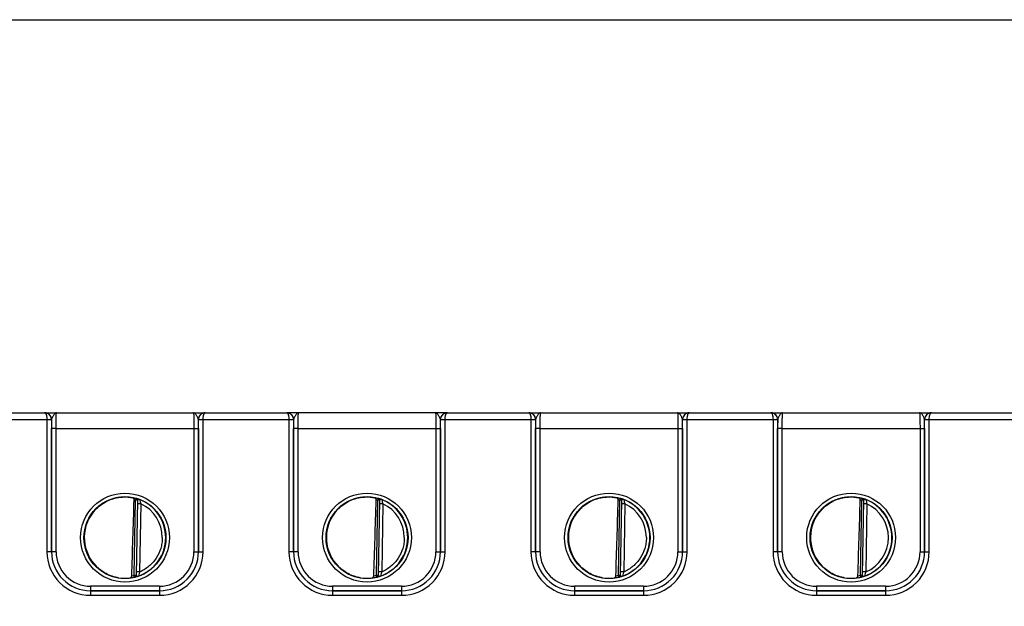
# Model space of a CAD drawing. Header units: inches. Extents: x 0 to 34, y 0 to 22.
# Tile 97 of 145: x 16.7 to 21, y 10.4 to 13. Entities that reach past the tile are written whole.
import ezdxf

# ---------------------------------------------------------------- set-up
doc = ezdxf.new("R2010")
doc.units = ezdxf.units.IN
doc.header["$LTSCALE"] = 1.87
doc.header["$MEASUREMENT"] = 0
doc.layers.get('0').update_dxf_attribs({"linetype": 'CONTINUOUS'})
doc.layers.add('DIMENSIONS', color=7, linetype='CONTINUOUS')
doc.styles.get("Standard").update_dxf_attribs({"font": 'txt', "width": 0.8})
doc.dimstyles.new('DIMSTYLE_1', dxfattribs={"dimtxt": 0.125, "dimasz": 0.18, "dimexe": 0.125, "dimexo": 0.0625, "dimgap": 0.0625, "dimtad": 0, "dimtih": 1, "dimtoh": 1, "dimzin": 4, "dimdsep": 46, "dimtxsty": 'STANDARD', "dimblk": '_FILLED', "dimblk1": '_FILLED', "dimblk2": '_FILLED', "dimcen": 0.09, "dimadec": 0, "dimazin": 0, "dimtp": 0.001, "dimtm": 0.001, "dimtfac": 1, "dimtofl": 0, "dimtmove": 0, "dimatfit": 3, "dimldrblk": '_FILLED', "dimfxl": 1, "dimtolj": 1, "dimtzin": 4, "dimarcsym": 0})

# ---------------------------------------------------------------- blocks, each defined once
blk = doc.blocks.new('_FILLED')
at = {"color": 0, "linetype": 'BYBLOCK'}
blk.add_solid([(0, 0), (-1, 0.174), (-1, -0.174)], dxfattribs=at)
blk = doc.blocks.new('*D2')
at = {"layer": 'DIMENSIONS', "color": 2, "linetype": 'CONTINUOUS'}
for p, q in [((12.7059, 12.9534), (25.8588, 12.9534)), ((25.7338, 12.9534), (25.7338, 10.7854)), ((25.7338, 8.1799), (25.7338, 10.5354)), ((24.1637, 8.1799), (25.8588, 8.1799))]:
    blk.add_line(p, q, dxfattribs=at)
at = {"layer": 'DIMENSIONS', "color": 2, "linetype": 'CONTINUOUS', "xscale": 0.18, "yscale": 0.18, "zscale": 0.18}
for p, rotation in [((25.7338, 12.9534), 90), ((25.7338, 8.1799), 270)]:
    blk.add_blockref('_FILLED', p, dxfattribs=dict(at, rotation=rotation))
at = {"layer": 'DIMENSIONS', "color": 2, "linetype": 'CONTINUOUS', "insert": (25.7338, 10.7229), "char_height": 0.125, "width": 1.225, "attachment_point": 2, "line_spacing_factor": 0.9}
blk.add_mtext('4.77{\\Ftxt.shx;\\W1.000000;\\H0.125000; }[121.2]', dxfattribs=at)

msp = doc.modelspace()

# ---------------------------------------------------------------- linework, layer by layer
at = {"color": 7, "linetype": 'CONTINUOUS'}
for p, q in [((16.4362, 11.212), (16.8105, 11.212)), ((16.446, 11.2419), (16.8006, 11.2419)), ((16.8021, 11.2419), (16.8006, 11.2419)), ((16.8008, 11.2419), (17.5009, 11.2419)), ((16.8105, 11.212), (16.8104, 10.6366)), ((16.8105, 11.212), (16.8305, 11.2119)), ((16.8105, 11.212), (16.8305, 11.212)), ((16.8305, 11.2119), (16.8304, 10.6365)), ((16.8308, 11.2119), (16.8305, 11.2119)), ((17.4712, 11.2119), (17.4709, 11.2119)), ((17.4712, 11.2119), (17.4912, 11.212)), ((17.4712, 11.212), (17.4912, 11.212)), ((17.4712, 10.6365), (17.4712, 11.2119)), ((17.4912, 10.6366), (17.4912, 11.212)), ((17.4912, 11.212), (17.8655, 11.212)), ((17.501, 11.2419), (17.4995, 11.2419)), ((17.501, 11.2419), (17.8556, 11.2419)), ((17.8571, 11.2419), (17.8556, 11.2419)), ((18.5559, 11.2419), (17.8558, 11.2419)), ((17.8655, 11.212), (17.8654, 10.6366)), ((17.8655, 11.212), (17.8855, 11.2119)), ((17.8655, 11.212), (17.8855, 11.212)), ((17.8855, 11.2119), (17.8854, 10.6365)), ((17.8858, 11.2119), (17.8855, 11.2119)), ((18.5262, 11.2119), (18.5259, 11.2119)), ((18.5262, 11.2119), (18.5462, 11.212)), ((18.5262, 11.212), (18.5462, 11.212)), ((18.5262, 10.6365), (18.5262, 11.2119)), ((18.5462, 10.6366), (18.5462, 11.212)), ((18.5462, 11.212), (18.9205, 11.212)), ((18.556, 11.2419), (18.5545, 11.2419)), ((18.556, 11.2419), (18.9106, 11.2419)), ((18.9121, 11.2419), (18.9106, 11.2419)), ((18.9108, 11.2419), (19.6109, 11.2419)), ((18.9205, 11.212), (18.9204, 10.6366)), ((18.9205, 11.212), (18.9405, 11.212)), ((18.9205, 11.212), (18.9405, 11.2119)), ((18.9405, 11.2119), (18.9404, 10.6365)), ((18.9408, 11.2119), (18.9405, 11.2119)), ((19.5812, 11.2119), (19.5809, 11.2119)), ((19.5812, 11.212), (19.6012, 11.212)), ((19.5812, 11.2119), (19.6012, 11.212)), ((19.5812, 10.6365), (19.5812, 11.2119)), ((19.6012, 11.212), (19.9755, 11.212)), ((19.6012, 10.6366), (19.6012, 11.212)), ((19.6109, 11.2419), (19.6085, 11.2419)), ((19.611, 11.2419), (19.6095, 11.2419)), ((19.611, 11.2419), (19.9656, 11.2419)), ((19.9671, 11.2419), (19.9656, 11.2419)), ((19.9658, 11.2419), (20.6659, 11.2419)), ((19.966, 11.2419), (19.9659, 11.2419)), ((19.9674, 11.2419), (19.966, 11.2419)), ((19.9755, 11.212), (19.9754, 10.6366)), ((19.9755, 11.212), (19.9955, 11.212)), ((19.9755, 11.212), (19.9955, 11.2119)), ((19.9955, 11.2119), (19.9954, 10.6365)), ((19.9958, 11.2119), (19.9955, 11.2119)), ((20.6362, 11.2119), (20.6359, 11.2119)), ((20.6362, 11.212), (20.6562, 11.212)), ((20.6362, 11.2119), (20.6562, 11.212)), ((20.6362, 10.6365), (20.6362, 11.2119)), ((20.6562, 11.212), (21.0305, 11.212)), ((20.6562, 10.6366), (20.6562, 11.212)), ((20.6659, 11.2419), (20.6635, 11.2419)), ((20.666, 11.2419), (20.6645, 11.2419)), ((20.666, 11.2419), (21.0206, 11.2419)), ((16.8305, 10.6366), (16.8306, 11.1727)), ((16.8506, 11.1725), (16.8306, 11.1727)), ((16.8505, 10.6364), (16.8506, 11.1725)), ((16.8506, 11.1725), (17.4511, 11.1725)), ((17.4511, 11.1725), (17.4711, 11.1727)), ((17.4511, 11.1725), (17.4512, 10.6364)), ((17.4711, 11.1727), (17.4712, 10.6366)), ((17.8855, 10.6366), (17.8856, 11.1727)), ((17.9056, 11.1725), (17.8856, 11.1727)), ((17.9055, 10.6364), (17.9056, 11.1725)), ((17.9056, 11.1725), (18.5061, 11.1725)), ((18.5061, 11.1725), (18.5261, 11.1727)), ((18.5061, 11.1725), (18.5062, 10.6364)), ((18.5261, 11.1727), (18.5262, 10.6366)), ((18.9405, 10.6366), (18.9406, 11.1727)), ((18.9606, 11.1725), (18.9406, 11.1727)), ((18.9605, 10.6364), (18.9606, 11.1725)), ((18.9606, 11.1725), (19.5611, 11.1725)), ((19.5611, 11.1725), (19.5811, 11.1727)), ((19.5611, 11.1725), (19.5612, 10.6364)), ((19.5811, 11.1727), (19.5812, 10.6366)), ((19.9955, 10.6366), (19.9956, 11.1727)), ((20.0156, 11.1725), (19.9956, 11.1727)), ((20.0155, 10.6364), (20.0156, 11.1725)), ((20.0156, 11.1725), (20.6161, 11.1725)), ((20.6161, 11.1725), (20.6361, 11.1727)), ((20.6161, 11.1725), (20.6162, 10.6364)), ((20.6361, 11.1727), (20.6362, 10.6366)), ((17.1916, 10.534), (17.1973, 10.8603)), ((17.1995, 10.8679), (17.1973, 10.8603)), ((17.2052, 10.8602), (17.1973, 10.8603)), ((17.1995, 10.8683), (17.1995, 10.8679)), ((17.2052, 10.8606), (17.1995, 10.5335)), ((18.2466, 10.534), (18.2523, 10.8603)), ((18.2545, 10.8679), (18.2523, 10.8603)), ((18.2602, 10.8602), (18.2523, 10.8603)), ((18.2545, 10.8683), (18.2545, 10.8679)), ((18.2602, 10.8606), (18.2545, 10.5335)), ((19.3016, 10.534), (19.3073, 10.8603)), ((19.3095, 10.8679), (19.3073, 10.8603)), ((19.3152, 10.8602), (19.3073, 10.8603)), ((19.3095, 10.8683), (19.3095, 10.8679)), ((19.3152, 10.8606), (19.3095, 10.5335)), ((20.3566, 10.534), (20.3623, 10.8603)), ((20.3645, 10.8679), (20.3623, 10.8603)), ((20.3702, 10.8602), (20.3623, 10.8603)), ((20.3645, 10.8683), (20.3645, 10.8679)), ((20.3702, 10.8606), (20.3645, 10.5335)), ((17.2199, 10.8451), (17.2049, 10.8454)), ((17.2199, 10.8451), (17.2147, 10.5484)), ((18.2749, 10.8451), (18.2599, 10.8454)), ((18.2749, 10.8451), (18.2697, 10.5484)), ((19.3299, 10.8451), (19.3149, 10.8454)), ((19.3299, 10.8451), (19.3247, 10.5484)), ((20.3849, 10.8451), (20.3699, 10.8454)), ((20.3849, 10.8451), (20.3797, 10.5484)), ((16.8304, 10.6365), (16.8104, 10.6366)), ((16.8305, 10.6366), (16.8304, 10.6365)), ((16.8505, 10.6364), (16.8305, 10.6366)), ((17.4512, 10.6364), (17.4712, 10.6366)), ((17.4712, 10.6366), (17.4712, 10.6365)), ((17.4712, 10.6365), (17.4912, 10.6366)), ((17.8854, 10.6365), (17.8654, 10.6366)), ((17.8855, 10.6366), (17.8854, 10.6365)), ((17.9055, 10.6364), (17.8855, 10.6366)), ((18.5062, 10.6364), (18.5262, 10.6366)), ((18.5262, 10.6366), (18.5262, 10.6365)), ((18.5262, 10.6365), (18.5462, 10.6366)), ((18.9404, 10.6365), (18.9204, 10.6366)), ((18.9405, 10.6366), (18.9404, 10.6365)), ((18.9605, 10.6364), (18.9405, 10.6366)), ((19.5612, 10.6364), (19.5812, 10.6366)), ((19.5812, 10.6366), (19.5812, 10.6365)), ((19.5812, 10.6365), (19.6012, 10.6366)), ((19.9954, 10.6365), (19.9754, 10.6366)), ((19.9955, 10.6366), (19.9954, 10.6365)), ((20.0155, 10.6364), (19.9955, 10.6366)), ((20.6162, 10.6364), (20.6362, 10.6366)), ((20.6362, 10.6366), (20.6362, 10.6365)), ((20.6362, 10.6365), (20.6562, 10.6366)), ((17.1935, 10.5264), (17.1916, 10.534)), ((17.1916, 10.534), (17.1995, 10.5339)), ((17.1935, 10.526), (17.196, 10.5265)), ((17.1935, 10.5264), (17.1935, 10.526)), ((17.1995, 10.5335), (17.1999, 10.5326)), ((17.2147, 10.5484), (17.1997, 10.5487)), ((17.1999, 10.5326), (17.201, 10.5318)), ((18.2466, 10.534), (18.2545, 10.5339)), ((18.2485, 10.5264), (18.2466, 10.534)), ((18.2485, 10.526), (18.251, 10.5265)), ((18.2485, 10.5264), (18.2485, 10.526)), ((18.2545, 10.5335), (18.2549, 10.5326)), ((18.2697, 10.5484), (18.2547, 10.5487)), ((18.2549, 10.5326), (18.256, 10.5318)), ((19.3016, 10.534), (19.3095, 10.5339)), ((19.3035, 10.5264), (19.3016, 10.534)), ((19.3035, 10.526), (19.306, 10.5265)), ((19.3035, 10.5264), (19.3035, 10.526)), ((19.3095, 10.5335), (19.3099, 10.5326)), ((19.3247, 10.5484), (19.3097, 10.5487)), ((19.3099, 10.5326), (19.311, 10.5318)), ((20.3566, 10.534), (20.3645, 10.5339)), ((20.3585, 10.5264), (20.3566, 10.534)), ((20.3585, 10.526), (20.361, 10.5265)), ((20.3585, 10.5264), (20.3585, 10.526)), ((20.3645, 10.5335), (20.3649, 10.5326)), ((20.3797, 10.5484), (20.3647, 10.5487)), ((20.3649, 10.5326), (20.366, 10.5318)), ((17.0005, 10.4864), (17.0005, 10.4666)), ((17.3012, 10.4864), (17.0005, 10.4864)), ((17.3012, 10.4864), (17.3012, 10.4666)), ((18.3562, 10.4864), (18.0555, 10.4864)), ((18.0555, 10.4864), (18.0555, 10.4666)), ((18.3562, 10.4864), (18.3562, 10.4666)), ((19.4112, 10.4864), (19.1105, 10.4864)), ((19.1105, 10.4864), (19.1105, 10.4666)), ((19.4112, 10.4864), (19.4112, 10.4666)), ((20.4662, 10.4864), (20.1655, 10.4864)), ((20.1655, 10.4864), (20.1655, 10.4666)), ((20.4662, 10.4864), (20.4662, 10.4666)), ((17.0005, 10.4666), (17.0004, 10.4665)), ((17.0004, 10.4665), (17.0004, 10.4466)), ((17.0004, 10.4665), (17.3013, 10.4665)), ((17.0004, 10.4466), (17.3013, 10.4466)), ((17.3012, 10.4666), (17.0005, 10.4666)), ((17.3012, 10.4666), (17.3013, 10.4665)), ((17.3013, 10.4665), (17.3013, 10.4466)), ((18.0555, 10.4666), (18.0554, 10.4665)), ((18.0554, 10.4665), (18.3563, 10.4665)), ((18.0554, 10.4665), (18.0554, 10.4466)), ((18.0554, 10.4466), (18.3563, 10.4466)), ((18.3562, 10.4666), (18.0555, 10.4666)), ((18.3562, 10.4666), (18.3563, 10.4665)), ((18.3563, 10.4665), (18.3563, 10.4466)), ((19.1105, 10.4666), (19.1104, 10.4665)), ((19.1104, 10.4665), (19.4113, 10.4665)), ((19.1104, 10.4665), (19.1104, 10.4466)), ((19.1104, 10.4466), (19.4113, 10.4466)), ((19.4112, 10.4666), (19.1105, 10.4666)), ((19.4112, 10.4666), (19.4113, 10.4665)), ((19.4113, 10.4665), (19.4113, 10.4466)), ((20.1655, 10.4666), (20.1654, 10.4665)), ((20.1654, 10.4665), (20.4663, 10.4665)), ((20.1654, 10.4665), (20.1654, 10.4466)), ((20.1654, 10.4466), (20.4663, 10.4466)), ((20.4662, 10.4666), (20.1655, 10.4666)), ((20.4662, 10.4666), (20.4663, 10.4665)), ((20.4663, 10.4665), (20.4663, 10.4466))]:
    msp.add_line(p, q, dxfattribs=at)
for centre, radius in [((17.1508, 10.698), 0.1937), ((17.1508, 10.6979), 0.1787), ((18.2058, 10.698), 0.1937), ((18.2058, 10.6979), 0.1787), ((19.2608, 10.698), 0.1937), ((19.2608, 10.6979), 0.1787), ((20.3158, 10.698), 0.1937), ((20.3158, 10.6979), 0.1787)]:
    msp.add_circle(centre, radius, dxfattribs=at)
for centre, radius, start, end in [((16.8006, 11.2386), 0.00327, 87.8599, 89.9826), ((16.8008, 11.212), 0.03, 87.5291, 89.999), ((16.8008, 11.2119), 0.03, 359.9956, 87.5279), ((16.8004, 11.2119), 0.03, 359.9986, 0.2485), ((21.6238, 11.1723), 4.7932, 179.5265, 179.9953), ((17.5009, 11.2119), 0.03, 92.7602, 180.0044), ((12.9334, 11.1734), 4.5376, 359.9915, 0.4867), ((17.5012, 11.2119), 0.03, 179.7515, 180.0014), ((17.5009, 11.2119), 0.03, 90.0012, 92.7589), ((17.501, 11.2386), 0.00327, 90.0179, 92.1395), ((17.8556, 11.2386), 0.00327, 87.8599, 89.9826), ((17.8558, 11.212), 0.03, 87.5291, 89.999), ((17.8558, 11.2119), 0.03, 359.9956, 87.5279), ((17.8554, 11.2119), 0.03, 359.9986, 0.2485), ((22.6788, 11.1723), 4.7932, 179.5265, 179.9953), ((18.5559, 11.2119), 0.03, 92.7602, 180.0044), ((13.9884, 11.1734), 4.5376, 359.9915, 0.4867), ((18.5562, 11.2119), 0.03, 179.7515, 180.0014), ((18.5559, 11.2119), 0.03, 90.0012, 92.7589), ((18.556, 11.2386), 0.00327, 90.0179, 92.1395), ((18.9106, 11.2386), 0.00327, 87.8599, 89.9826), ((18.9108, 11.212), 0.03, 87.5291, 89.999), ((18.9108, 11.2119), 0.03, 359.9956, 87.5279), ((18.9104, 11.2119), 0.03, 359.9986, 0.2485), ((23.7338, 11.1723), 4.7932, 179.5265, 179.9953), ((19.6109, 11.2119), 0.03, 92.7602, 180.0044), ((15.0434, 11.1734), 4.5376, 359.9915, 0.4867), ((19.6112, 11.2119), 0.03, 179.7515, 180.0014), ((19.6109, 11.2119), 0.03, 90.0012, 92.7589), ((19.611, 11.2386), 0.00327, 90.0179, 92.1395), ((19.9656, 11.2386), 0.00327, 87.8599, 89.9826), ((19.9658, 11.212), 0.03, 87.5291, 89.999), ((19.9658, 11.2119), 0.03, 359.9956, 87.5279), ((19.9654, 11.2119), 0.03, 359.9986, 0.2485), ((24.7888, 11.1723), 4.7932, 179.5265, 179.9953), ((20.6659, 11.2119), 0.03, 92.7602, 180.0044), ((16.0984, 11.1734), 4.5376, 359.9915, 0.4867), ((20.6662, 11.2119), 0.03, 179.7515, 180.0014), ((20.6659, 11.2119), 0.03, 90.0012, 92.7589), ((20.666, 11.2386), 0.00327, 90.0179, 92.1395), ((17.1508, 10.698), 0.1772, 97.5897, 260.4103), ((17.151, 10.6971), 0.1781, 97.6098, 99.3988), ((17.1508, 10.6982), 0.1766, 74.0133, 78.9223), ((17.1508, 10.6979), 0.169, 74.0143, 76.3145), ((17.1973, 10.8607), 0.00787, 359.0028, 74.0573), ((17.1973, 10.8603), 0.00787, 1.6021, 74.0232), ((17.1973, 10.8603), 0.00784, 359.0019, 1.612), ((17.5015, 10.9294), 0.2939, 192.9473, 196.6544), ((17.1508, 10.6979), 0.1776, 359.9911, 68.799), ((18.2058, 10.698), 0.1772, 97.5897, 260.4103), ((18.206, 10.6971), 0.1781, 97.6098, 99.3988), ((18.2058, 10.6982), 0.1766, 74.0133, 78.9223), ((18.2058, 10.6979), 0.169, 74.0143, 76.3145), ((18.2523, 10.8607), 0.00787, 359.0028, 74.0573), ((18.2523, 10.8603), 0.00787, 1.6021, 74.0232), ((18.2523, 10.8603), 0.00784, 359.0019, 1.612), ((18.2058, 10.6979), 0.1776, 359.9911, 68.799), ((18.5565, 10.9294), 0.2939, 192.9473, 196.6544), ((19.2608, 10.698), 0.1772, 97.5897, 260.4103), ((19.261, 10.6971), 0.1781, 97.6098, 99.3988), ((19.2608, 10.6982), 0.1766, 74.0133, 78.9223), ((19.2608, 10.6979), 0.169, 74.0143, 76.3145), ((19.3073, 10.8607), 0.00787, 359.0028, 74.0573), ((19.3073, 10.8603), 0.00787, 1.6021, 74.0232), ((19.3073, 10.8603), 0.00784, 359.0019, 1.612), ((19.2608, 10.6979), 0.1776, 359.9911, 68.799), ((19.6115, 10.9294), 0.2939, 192.9473, 196.6544), ((20.3158, 10.698), 0.1772, 97.5897, 260.4103), ((20.316, 10.6971), 0.1781, 97.6098, 99.3988), ((20.3158, 10.6982), 0.1766, 74.0133, 78.9223), ((20.3158, 10.6979), 0.169, 74.0143, 76.3145), ((20.3623, 10.8607), 0.00787, 359.0028, 74.0573), ((20.3623, 10.8603), 0.00787, 1.6021, 74.0232), ((20.3623, 10.8603), 0.00784, 359.0019, 1.612), ((20.3158, 10.6979), 0.1776, 359.9911, 68.799), ((20.6665, 10.9294), 0.2939, 192.9473, 196.6544), ((17.1508, 10.6979), 0.1626, 359.9909, 64.8568), ((18.2058, 10.6979), 0.1626, 359.9909, 64.8568), ((19.2608, 10.6979), 0.1626, 359.9909, 64.8568), ((20.3158, 10.6979), 0.1626, 359.9909, 64.8568), ((17.1491, 10.698), 0.1755, 180.0274, 181.9215), ((17.1509, 10.6979), 0.1776, 289.1914, 359.9989), ((18.2041, 10.698), 0.1755, 180.0274, 181.9215), ((18.2059, 10.6979), 0.1776, 289.1914, 359.9989), ((19.2591, 10.698), 0.1755, 180.0274, 181.9215), ((19.2609, 10.6979), 0.1776, 289.1914, 359.9989), ((20.3141, 10.698), 0.1755, 180.0274, 181.9215), ((20.3159, 10.6979), 0.1776, 289.1913, 359.9989), ((20.3159, 10.6979), 0.1626, 293.1308, 0.0029), ((17.0004, 10.6365), 0.1899, 179.9889, 270.0019), ((17.0004, 10.6364), 0.1699, 179.9848, 270.0049), ((17.0005, 10.6365), 0.17, 179.9855, 269.9982), ((17.0005, 10.6363), 0.15, 179.9812, 270.0003), ((17.3012, 10.6365), 0.17, 270.0018, 0.0145), ((17.3012, 10.6363), 0.15, 269.9997, 0.0188), ((17.3013, 10.6365), 0.1899, 269.9981, 0.0111), ((17.3013, 10.6364), 0.1699, 269.9951, 0.0152), ((18.0554, 10.6365), 0.1899, 179.9889, 270.0019), ((18.0554, 10.6364), 0.1699, 179.9848, 270.0049), ((18.0555, 10.6365), 0.17, 179.9855, 269.9982), ((18.0555, 10.6363), 0.15, 179.9812, 270.0003), ((18.3562, 10.6365), 0.17, 270.0018, 0.0145), ((18.3562, 10.6363), 0.15, 269.9997, 0.0188), ((18.3563, 10.6365), 0.1899, 269.9981, 0.0111), ((18.3563, 10.6364), 0.1699, 269.9951, 0.0152), ((19.1104, 10.6365), 0.1899, 179.9889, 270.0019), ((19.1104, 10.6364), 0.1699, 179.9848, 270.0049), ((19.1105, 10.6365), 0.17, 179.9855, 269.9982), ((19.1105, 10.6363), 0.15, 179.9812, 270.0003), ((19.4112, 10.6365), 0.17, 270.0018, 0.0145), ((19.4112, 10.6363), 0.15, 269.9997, 0.0188), ((19.4113, 10.6365), 0.1899, 269.9981, 0.0111), ((19.4113, 10.6364), 0.1699, 269.9951, 0.0152), ((20.1654, 10.6365), 0.1899, 179.9889, 270.0019), ((20.1654, 10.6364), 0.1699, 179.9848, 270.0049), ((20.1655, 10.6365), 0.17, 179.9855, 269.9982), ((20.1655, 10.6363), 0.15, 179.9812, 270.0003), ((20.4662, 10.6365), 0.17, 270.0018, 0.0145), ((20.4662, 10.6363), 0.15, 269.9997, 0.0188), ((20.4663, 10.6365), 0.1899, 269.9981, 0.0111), ((20.4663, 10.6364), 0.1699, 269.9951, 0.0152), ((17.1511, 10.6992), 0.1784, 259.0718, 260.3997), ((17.1495, 10.6892), 0.1683, 260.3451, 277.8085), ((17.1508, 10.6978), 0.1767, 277.0182, 283.9844), ((17.1508, 10.698), 0.169, 280.1153, 283.9841), ((17.1916, 10.5337), 0.00787, 283.9402, 358.9971), ((17.1916, 10.534), 0.00787, 283.9738, 356.3969), ((17.1916, 10.534), 0.00784, 356.3871, 358.9981), ((18.2061, 10.6992), 0.1784, 259.0718, 260.3997), ((18.2045, 10.6892), 0.1683, 260.3451, 277.8085), ((18.2058, 10.6978), 0.1767, 277.0182, 283.9844), ((18.2058, 10.698), 0.169, 280.1153, 283.9841), ((18.2466, 10.5337), 0.00787, 283.9402, 358.9971), ((18.2466, 10.534), 0.00787, 283.9738, 356.3969), ((18.2466, 10.534), 0.00784, 356.3871, 358.9981), ((19.2611, 10.6992), 0.1784, 259.0718, 260.3997), ((19.2595, 10.6892), 0.1683, 260.3451, 277.8085), ((19.2608, 10.6978), 0.1767, 277.0182, 283.9844), ((19.2608, 10.698), 0.169, 280.1153, 283.9841), ((19.3016, 10.5337), 0.00787, 283.9402, 358.9971), ((19.3016, 10.534), 0.00787, 283.9738, 356.3969), ((19.3016, 10.534), 0.00784, 356.3871, 358.9981), ((20.3161, 10.6992), 0.1784, 259.0718, 260.3997), ((20.3145, 10.6892), 0.1683, 260.3451, 277.8085), ((20.3158, 10.6978), 0.1767, 277.0182, 283.9844), ((20.3158, 10.698), 0.169, 280.1153, 283.9841), ((20.3566, 10.5337), 0.00787, 283.9402, 358.9971), ((20.3566, 10.534), 0.00787, 283.9738, 356.3969), ((20.3566, 10.534), 0.00784, 356.3871, 358.9981)]:
    msp.add_arc(centre, radius, start, end, dxfattribs=at)
for centre in [(17.1725, 13.4553), (18.2275, 13.4553), (19.2825, 13.4553), (20.3375, 13.4553)]:
    msp.add_ellipse(centre, major_axis=(0.078, 4.4688), ratio=0.01745, start_param=-2.283644, end_param=-2.189561, dxfattribs=at)
for points, knots in [([(16.8008, 11.2419), (16.8014, 11.2419), (16.8029, 11.2413), (16.8046, 11.2395), (16.8063, 11.2368), (16.8077, 11.2331), (16.8089, 11.2286), (16.8101, 11.2216), (16.8105, 11.2159), (16.8105, 11.212)], [0, 0, 0, 0, 0.058927, 0.132934, 0.228657, 0.347601, 0.48839, 0.647641, 1, 1, 1, 1]), ([(16.8305, 11.212), (16.8304, 11.2159), (16.8289, 11.2236), (16.8225, 11.2334), (16.8131, 11.2399), (16.8057, 11.2417), (16.8021, 11.2419)], [0, 0, 0, 0, 0.256304, 0.50879, 0.756176, 1, 1, 1, 1]), ([(16.8522, 11.2419), (16.8512, 11.2419), (16.849, 11.2414), (16.8459, 11.2393), (16.843, 11.2362), (16.84, 11.2321), (16.8371, 11.2274), (16.8343, 11.2223), (16.8319, 11.2172), (16.8308, 11.2136), (16.8308, 11.2119)], [0, 0, 0, 0, 0.078756, 0.170582, 0.281971, 0.413169, 0.5601, 0.715105, 0.866637, 1, 1, 1, 1]), ([(16.8506, 11.1725), (16.8506, 11.177), (16.8506, 11.1859), (16.8507, 11.1988), (16.8508, 11.2089), (16.851, 11.2164), (16.8511, 11.2215), (16.8512, 11.226), (16.8513, 11.2301), (16.8514, 11.2335), (16.8516, 11.2364), (16.8517, 11.2385), (16.8518, 11.2398), (16.8519, 11.2405), (16.8519, 11.2411), (16.852, 11.2415), (16.8521, 11.2418), (16.8521, 11.2419), (16.8522, 11.2419)], [0, 0, 0, 0, 0.195368, 0.382973, 0.55569, 0.634386, 0.706958, 0.772718, 0.831042, 0.881376, 0.923246, 0.956259, 0.969347, 0.980118, 0.98855, 0.994633, 0.998383, 1, 1, 1, 1]), ([(17.4495, 11.2419), (17.4495, 11.2419), (17.4496, 11.2418), (17.4497, 11.2415), (17.4497, 11.2411), (17.4498, 11.2405), (17.4499, 11.2398), (17.45, 11.2385), (17.4501, 11.2364), (17.4503, 11.2335), (17.4504, 11.2301), (17.4505, 11.226), (17.4506, 11.2215), (17.4507, 11.2164), (17.4508, 11.2089), (17.451, 11.1988), (17.4511, 11.1859), (17.4511, 11.177), (17.4511, 11.1725)], [0, 0, 0, 0, 0.00163, 0.005392, 0.011478, 0.019909, 0.030679, 0.043767, 0.07678, 0.118649, 0.168982, 0.227304, 0.293062, 0.365632, 0.444325, 0.617036, 0.804634, 1, 1, 1, 1]), ([(17.4709, 11.2119), (17.4708, 11.2136), (17.4698, 11.2172), (17.4674, 11.2223), (17.4646, 11.2274), (17.4617, 11.2322), (17.4587, 11.2362), (17.4557, 11.2393), (17.4527, 11.2414), (17.4505, 11.2419), (17.4495, 11.2419)], [0, 0, 0, 0, 0.133375, 0.284921, 0.439936, 0.58687, 0.718061, 0.829437, 0.921249, 1, 1, 1, 1]), ([(17.4995, 11.2419), (17.4958, 11.2417), (17.4884, 11.2399), (17.4791, 11.2333), (17.4727, 11.2236), (17.4712, 11.2159), (17.4712, 11.212)], [0, 0, 0, 0, 0.243825, 0.491225, 0.743715, 1, 1, 1, 1]), ([(17.4912, 11.212), (17.4912, 11.2159), (17.4916, 11.2216), (17.4928, 11.2286), (17.494, 11.2331), (17.4954, 11.2368), (17.497, 11.2395), (17.4988, 11.2413), (17.5003, 11.2419), (17.5009, 11.2419)], [0, 0, 0, 0, 0.35236, 0.511612, 0.652403, 0.771347, 0.867068, 0.941073, 1, 1, 1, 1]), ([(17.8558, 11.2419), (17.8564, 11.2419), (17.8579, 11.2413), (17.8596, 11.2395), (17.8613, 11.2368), (17.8627, 11.2331), (17.8639, 11.2286), (17.8651, 11.2216), (17.8655, 11.2159), (17.8655, 11.212)], [0, 0, 0, 0, 0.058927, 0.132934, 0.228657, 0.347601, 0.48839, 0.647641, 1, 1, 1, 1]), ([(17.8855, 11.212), (17.8854, 11.2159), (17.8839, 11.2236), (17.8775, 11.2334), (17.8681, 11.2399), (17.8607, 11.2417), (17.8571, 11.2419)], [0, 0, 0, 0, 0.256304, 0.50879, 0.756176, 1, 1, 1, 1]), ([(17.9072, 11.2419), (17.9062, 11.2419), (17.904, 11.2414), (17.9009, 11.2393), (17.898, 11.2362), (17.895, 11.2321), (17.8921, 11.2274), (17.8893, 11.2223), (17.8869, 11.2172), (17.8858, 11.2136), (17.8858, 11.2119)], [0, 0, 0, 0, 0.078756, 0.170582, 0.281971, 0.413169, 0.5601, 0.715105, 0.866637, 1, 1, 1, 1]), ([(17.9056, 11.1725), (17.9056, 11.177), (17.9056, 11.1859), (17.9057, 11.1988), (17.9058, 11.2089), (17.906, 11.2164), (17.9061, 11.2215), (17.9062, 11.226), (17.9063, 11.2301), (17.9064, 11.2335), (17.9066, 11.2364), (17.9067, 11.2385), (17.9068, 11.2398), (17.9069, 11.2405), (17.9069, 11.2411), (17.907, 11.2415), (17.9071, 11.2418), (17.9071, 11.2419), (17.9072, 11.2419)], [0, 0, 0, 0, 0.195368, 0.382973, 0.55569, 0.634386, 0.706958, 0.772718, 0.831042, 0.881376, 0.923246, 0.956259, 0.969347, 0.980118, 0.98855, 0.994633, 0.998383, 1, 1, 1, 1]), ([(18.5045, 11.2419), (18.5045, 11.2419), (18.5046, 11.2418), (18.5047, 11.2415), (18.5047, 11.2411), (18.5048, 11.2405), (18.5049, 11.2398), (18.505, 11.2385), (18.5051, 11.2364), (18.5053, 11.2335), (18.5054, 11.2301), (18.5055, 11.226), (18.5056, 11.2215), (18.5057, 11.2164), (18.5058, 11.2089), (18.506, 11.1988), (18.5061, 11.1859), (18.5061, 11.177), (18.5061, 11.1725)], [0, 0, 0, 0, 0.00163, 0.005392, 0.011478, 0.019909, 0.030679, 0.043767, 0.07678, 0.118649, 0.168982, 0.227304, 0.293062, 0.365632, 0.444325, 0.617036, 0.804634, 1, 1, 1, 1]), ([(18.5259, 11.2119), (18.5258, 11.2136), (18.5248, 11.2172), (18.5224, 11.2223), (18.5196, 11.2274), (18.5167, 11.2322), (18.5137, 11.2362), (18.5107, 11.2393), (18.5077, 11.2414), (18.5055, 11.2419), (18.5045, 11.2419)], [0, 0, 0, 0, 0.133375, 0.284921, 0.439936, 0.58687, 0.718061, 0.829437, 0.921249, 1, 1, 1, 1]), ([(18.5545, 11.2419), (18.5508, 11.2417), (18.5434, 11.2399), (18.5341, 11.2333), (18.5277, 11.2236), (18.5262, 11.2159), (18.5262, 11.212)], [0, 0, 0, 0, 0.243825, 0.491225, 0.743715, 1, 1, 1, 1]), ([(18.5462, 11.212), (18.5462, 11.2159), (18.5466, 11.2216), (18.5478, 11.2286), (18.549, 11.2331), (18.5504, 11.2368), (18.552, 11.2395), (18.5538, 11.2413), (18.5553, 11.2419), (18.5559, 11.2419)], [0, 0, 0, 0, 0.35236, 0.511612, 0.652403, 0.771347, 0.867068, 0.941073, 1, 1, 1, 1]), ([(18.9108, 11.2419), (18.9114, 11.2419), (18.9129, 11.2413), (18.9146, 11.2395), (18.9163, 11.2368), (18.9177, 11.2331), (18.9189, 11.2286), (18.9201, 11.2216), (18.9205, 11.2159), (18.9205, 11.212)], [0, 0, 0, 0, 0.058927, 0.132934, 0.228657, 0.347601, 0.48839, 0.647641, 1, 1, 1, 1]), ([(18.9405, 11.212), (18.9404, 11.2159), (18.9389, 11.2236), (18.9325, 11.2334), (18.9231, 11.2399), (18.9157, 11.2417), (18.9121, 11.2419)], [0, 0, 0, 0, 0.256304, 0.50879, 0.756176, 1, 1, 1, 1]), ([(18.9622, 11.2419), (18.9612, 11.2419), (18.959, 11.2414), (18.9559, 11.2393), (18.953, 11.2362), (18.95, 11.2321), (18.9471, 11.2274), (18.9443, 11.2223), (18.9419, 11.2172), (18.9408, 11.2136), (18.9408, 11.2119)], [0, 0, 0, 0, 0.078756, 0.170582, 0.281971, 0.413169, 0.5601, 0.715105, 0.866637, 1, 1, 1, 1]), ([(18.9606, 11.1725), (18.9606, 11.177), (18.9606, 11.1859), (18.9607, 11.1988), (18.9608, 11.2089), (18.961, 11.2164), (18.9611, 11.2215), (18.9612, 11.226), (18.9613, 11.2301), (18.9614, 11.2335), (18.9616, 11.2364), (18.9617, 11.2385), (18.9618, 11.2398), (18.9619, 11.2405), (18.9619, 11.2411), (18.962, 11.2415), (18.9621, 11.2418), (18.9621, 11.2419), (18.9622, 11.2419)], [0, 0, 0, 0, 0.195368, 0.382973, 0.55569, 0.634386, 0.706958, 0.772718, 0.831042, 0.881376, 0.923246, 0.956259, 0.969347, 0.980118, 0.98855, 0.994633, 0.998383, 1, 1, 1, 1]), ([(19.5595, 11.2419), (19.5595, 11.2419), (19.5596, 11.2418), (19.5597, 11.2415), (19.5597, 11.2411), (19.5598, 11.2405), (19.5599, 11.2398), (19.56, 11.2385), (19.5601, 11.2364), (19.5603, 11.2335), (19.5604, 11.2301), (19.5605, 11.226), (19.5606, 11.2215), (19.5607, 11.2164), (19.5608, 11.2089), (19.561, 11.1988), (19.5611, 11.1859), (19.5611, 11.177), (19.5611, 11.1725)], [0, 0, 0, 0, 0.00163, 0.005392, 0.011478, 0.019909, 0.030679, 0.043767, 0.07678, 0.118649, 0.168982, 0.227304, 0.293062, 0.365632, 0.444325, 0.617036, 0.804634, 1, 1, 1, 1]), ([(19.5809, 11.2119), (19.5808, 11.2136), (19.5798, 11.2172), (19.5774, 11.2223), (19.5746, 11.2274), (19.5717, 11.2322), (19.5687, 11.2362), (19.5657, 11.2393), (19.5627, 11.2414), (19.5605, 11.2419), (19.5595, 11.2419)], [0, 0, 0, 0, 0.133375, 0.284921, 0.439936, 0.58687, 0.718061, 0.829437, 0.921249, 1, 1, 1, 1]), ([(19.6095, 11.2419), (19.6058, 11.2417), (19.5984, 11.2399), (19.5891, 11.2333), (19.5827, 11.2236), (19.5812, 11.2159), (19.5812, 11.212)], [0, 0, 0, 0, 0.243825, 0.491225, 0.743715, 1, 1, 1, 1]), ([(19.6012, 11.212), (19.6012, 11.2159), (19.6016, 11.2216), (19.6028, 11.2286), (19.604, 11.2331), (19.6054, 11.2368), (19.607, 11.2395), (19.6088, 11.2413), (19.6103, 11.2419), (19.6109, 11.2419)], [0, 0, 0, 0, 0.35236, 0.511612, 0.652403, 0.771347, 0.867068, 0.941073, 1, 1, 1, 1]), ([(19.9658, 11.2419), (19.9664, 11.2419), (19.9679, 11.2413), (19.9696, 11.2395), (19.9713, 11.2368), (19.9727, 11.2331), (19.9739, 11.2286), (19.9751, 11.2216), (19.9755, 11.2159), (19.9755, 11.212)], [0, 0, 0, 0, 0.058927, 0.132934, 0.228657, 0.347601, 0.48839, 0.647641, 1, 1, 1, 1]), ([(19.9955, 11.212), (19.9954, 11.2159), (19.9939, 11.2236), (19.9875, 11.2334), (19.9781, 11.2399), (19.9707, 11.2417), (19.9671, 11.2419)], [0, 0, 0, 0, 0.256304, 0.50879, 0.756176, 1, 1, 1, 1]), ([(20.0172, 11.2419), (20.0162, 11.2419), (20.014, 11.2414), (20.0109, 11.2393), (20.008, 11.2362), (20.005, 11.2321), (20.0021, 11.2274), (19.9993, 11.2223), (19.9969, 11.2172), (19.9958, 11.2136), (19.9958, 11.2119)], [0, 0, 0, 0, 0.078756, 0.170582, 0.281971, 0.413169, 0.5601, 0.715105, 0.866637, 1, 1, 1, 1]), ([(20.0156, 11.1725), (20.0156, 11.177), (20.0156, 11.1859), (20.0157, 11.1988), (20.0158, 11.2089), (20.016, 11.2164), (20.0161, 11.2215), (20.0162, 11.226), (20.0163, 11.2301), (20.0164, 11.2335), (20.0166, 11.2364), (20.0167, 11.2385), (20.0168, 11.2398), (20.0169, 11.2405), (20.0169, 11.2411), (20.017, 11.2415), (20.0171, 11.2418), (20.0171, 11.2419), (20.0172, 11.2419)], [0, 0, 0, 0, 0.195368, 0.382973, 0.55569, 0.634386, 0.706958, 0.772718, 0.831042, 0.881376, 0.923246, 0.956259, 0.969347, 0.980118, 0.98855, 0.994633, 0.998383, 1, 1, 1, 1]), ([(20.6145, 11.2419), (20.6145, 11.2419), (20.6146, 11.2418), (20.6147, 11.2415), (20.6147, 11.2411), (20.6148, 11.2405), (20.6149, 11.2398), (20.615, 11.2385), (20.6151, 11.2364), (20.6153, 11.2335), (20.6154, 11.2301), (20.6155, 11.226), (20.6156, 11.2215), (20.6157, 11.2164), (20.6158, 11.2089), (20.616, 11.1988), (20.6161, 11.1859), (20.6161, 11.177), (20.6161, 11.1725)], [0, 0, 0, 0, 0.00163, 0.005392, 0.011478, 0.019909, 0.030679, 0.043767, 0.07678, 0.118649, 0.168982, 0.227304, 0.293062, 0.365632, 0.444325, 0.617036, 0.804634, 1, 1, 1, 1]), ([(20.6359, 11.2119), (20.6358, 11.2136), (20.6348, 11.2172), (20.6324, 11.2223), (20.6296, 11.2274), (20.6267, 11.2322), (20.6237, 11.2362), (20.6207, 11.2393), (20.6177, 11.2414), (20.6155, 11.2419), (20.6145, 11.2419)], [0, 0, 0, 0, 0.133375, 0.284921, 0.439936, 0.58687, 0.718061, 0.829437, 0.921249, 1, 1, 1, 1]), ([(20.6645, 11.2419), (20.6608, 11.2417), (20.6534, 11.2399), (20.6441, 11.2333), (20.6377, 11.2236), (20.6362, 11.2159), (20.6362, 11.212)], [0, 0, 0, 0, 0.243825, 0.491225, 0.743715, 1, 1, 1, 1]), ([(20.6562, 11.212), (20.6562, 11.2159), (20.6566, 11.2216), (20.6578, 11.2286), (20.659, 11.2331), (20.6604, 11.2368), (20.662, 11.2395), (20.6638, 11.2413), (20.6653, 11.2419), (20.6659, 11.2419)], [0, 0, 0, 0, 0.35236, 0.511612, 0.652403, 0.771347, 0.867068, 0.941073, 1, 1, 1, 1]), ([(16.9737, 10.6995), (16.9738, 10.7098), (16.9757, 10.7304), (16.984, 10.7604), (16.9974, 10.7884), (17.0155, 10.8137), (17.0377, 10.8355), (17.0634, 10.8531), (17.0917, 10.866), (17.1118, 10.8711), (17.1219, 10.8728)], [0, 0, 0, 0, 0.124994, 0.249987, 0.374981, 0.49998, 0.624979, 0.749984, 0.87499, 1, 1, 1, 1]), ([(17.1274, 10.8736), (17.1327, 10.8743), (17.1519, 10.876), (17.1713, 10.8744), (17.1848, 10.8714)], [0, 0, 0, 0, 0.279235, 1, 1, 1, 1]), ([(17.1908, 10.8621), (17.1908, 10.8633), (17.1905, 10.8655), (17.1892, 10.8685), (17.1873, 10.8706), (17.1856, 10.8713), (17.1848, 10.8714)], [0, 0, 0, 0, 0.29813, 0.561485, 0.78951, 1, 1, 1, 1]), ([(17.2151, 10.8635), (17.214, 10.8639), (17.2119, 10.8647), (17.209, 10.8657), (17.2064, 10.8665), (17.2041, 10.8672), (17.2024, 10.8676), (17.2013, 10.8679), (17.2007, 10.8681), (17.2002, 10.8682), (17.1998, 10.8683), (17.1996, 10.8683), (17.1995, 10.8683), (17.1995, 10.8683)], [0, 0, 0, 0, 0.209002, 0.401143, 0.572522, 0.719607, 0.838965, 0.887207, 0.927301, 0.958883, 0.981641, 0.995322, 1, 1, 1, 1]), ([(17.2151, 10.8635), (17.214, 10.8639), (17.2123, 10.8639), (17.2102, 10.8635), (17.2087, 10.8631), (17.2073, 10.8625), (17.2061, 10.8619), (17.2052, 10.8611), (17.2052, 10.8606)], [0, 0, 0, 0, 0.296253, 0.448699, 0.596767, 0.731961, 0.846449, 1, 1, 1, 1]), ([(18.0287, 10.6995), (18.0288, 10.7098), (18.0307, 10.7304), (18.039, 10.7604), (18.0524, 10.7884), (18.0705, 10.8137), (18.0927, 10.8355), (18.1184, 10.8531), (18.1467, 10.866), (18.1668, 10.8711), (18.1769, 10.8728)], [0, 0, 0, 0, 0.124994, 0.249987, 0.374981, 0.49998, 0.624979, 0.749984, 0.87499, 1, 1, 1, 1]), ([(18.1824, 10.8736), (18.1877, 10.8743), (18.2069, 10.876), (18.2263, 10.8744), (18.2398, 10.8714)], [0, 0, 0, 0, 0.279236, 1, 1, 1, 1]), ([(18.2458, 10.8621), (18.2458, 10.8633), (18.2455, 10.8655), (18.2442, 10.8685), (18.2423, 10.8706), (18.2406, 10.8713), (18.2398, 10.8714)], [0, 0, 0, 0, 0.29813, 0.561485, 0.78951, 1, 1, 1, 1]), ([(18.2701, 10.8635), (18.269, 10.8639), (18.2669, 10.8647), (18.264, 10.8657), (18.2614, 10.8665), (18.2591, 10.8672), (18.2574, 10.8676), (18.2563, 10.8679), (18.2557, 10.8681), (18.2552, 10.8682), (18.2548, 10.8683), (18.2546, 10.8683), (18.2545, 10.8683), (18.2545, 10.8683)], [0, 0, 0, 0, 0.209002, 0.401143, 0.572522, 0.719607, 0.838965, 0.887207, 0.927301, 0.958883, 0.981641, 0.995322, 1, 1, 1, 1]), ([(18.2701, 10.8635), (18.269, 10.8639), (18.2673, 10.8639), (18.2652, 10.8635), (18.2637, 10.8631), (18.2623, 10.8625), (18.2611, 10.8619), (18.2602, 10.8611), (18.2602, 10.8606)], [0, 0, 0, 0, 0.296253, 0.448699, 0.596767, 0.731961, 0.846449, 1, 1, 1, 1]), ([(19.0837, 10.6995), (19.0838, 10.7098), (19.0857, 10.7304), (19.094, 10.7604), (19.1074, 10.7884), (19.1255, 10.8137), (19.1477, 10.8355), (19.1734, 10.8531), (19.2017, 10.866), (19.2218, 10.8711), (19.2319, 10.8728)], [0, 0, 0, 0, 0.124994, 0.249987, 0.374981, 0.49998, 0.624979, 0.749984, 0.87499, 1, 1, 1, 1]), ([(19.2374, 10.8736), (19.2427, 10.8743), (19.2619, 10.876), (19.2813, 10.8744), (19.2948, 10.8714)], [0, 0, 0, 0, 0.279236, 1, 1, 1, 1]), ([(19.3008, 10.8621), (19.3008, 10.8633), (19.3005, 10.8655), (19.2992, 10.8685), (19.2973, 10.8706), (19.2956, 10.8713), (19.2948, 10.8714)], [0, 0, 0, 0, 0.29813, 0.561485, 0.78951, 1, 1, 1, 1]), ([(19.3251, 10.8635), (19.324, 10.8639), (19.3219, 10.8647), (19.319, 10.8657), (19.3164, 10.8665), (19.3141, 10.8672), (19.3124, 10.8676), (19.3113, 10.8679), (19.3107, 10.8681), (19.3102, 10.8682), (19.3098, 10.8683), (19.3096, 10.8683), (19.3095, 10.8683), (19.3095, 10.8683)], [0, 0, 0, 0, 0.209002, 0.401143, 0.572522, 0.719607, 0.838965, 0.887207, 0.927301, 0.958883, 0.981641, 0.995322, 1, 1, 1, 1]), ([(19.3251, 10.8635), (19.324, 10.8639), (19.3223, 10.8639), (19.3202, 10.8635), (19.3187, 10.8631), (19.3173, 10.8625), (19.3161, 10.8619), (19.3152, 10.8611), (19.3152, 10.8606)], [0, 0, 0, 0, 0.296253, 0.448699, 0.596767, 0.731961, 0.846449, 1, 1, 1, 1]), ([(20.1387, 10.6995), (20.1388, 10.7098), (20.1407, 10.7304), (20.149, 10.7604), (20.1624, 10.7884), (20.1805, 10.8137), (20.2027, 10.8355), (20.2284, 10.8531), (20.2567, 10.866), (20.2768, 10.8711), (20.2869, 10.8728)], [0, 0, 0, 0, 0.124994, 0.249987, 0.374981, 0.49998, 0.624979, 0.749984, 0.87499, 1, 1, 1, 1]), ([(20.2924, 10.8736), (20.2977, 10.8743), (20.3169, 10.876), (20.3363, 10.8744), (20.3498, 10.8714)], [0, 0, 0, 0, 0.279236, 1, 1, 1, 1]), ([(20.3558, 10.8621), (20.3558, 10.8633), (20.3555, 10.8655), (20.3542, 10.8685), (20.3523, 10.8706), (20.3506, 10.8713), (20.3498, 10.8714)], [0, 0, 0, 0, 0.29813, 0.561485, 0.78951, 1, 1, 1, 1]), ([(20.3801, 10.8635), (20.379, 10.8639), (20.3769, 10.8647), (20.374, 10.8657), (20.3714, 10.8665), (20.3691, 10.8672), (20.3674, 10.8676), (20.3663, 10.8679), (20.3657, 10.8681), (20.3652, 10.8682), (20.3648, 10.8683), (20.3646, 10.8683), (20.3645, 10.8683), (20.3645, 10.8683)], [0, 0, 0, 0, 0.209003, 0.401143, 0.572523, 0.719607, 0.838966, 0.887207, 0.927301, 0.958883, 0.981641, 0.995322, 1, 1, 1, 1]), ([(20.3801, 10.8635), (20.379, 10.8639), (20.3773, 10.8639), (20.3752, 10.8635), (20.3737, 10.8631), (20.3723, 10.8625), (20.3711, 10.8619), (20.3702, 10.8611), (20.3702, 10.8606)], [0, 0, 0, 0, 0.296253, 0.448699, 0.596767, 0.731961, 0.846449, 1, 1, 1, 1]), ([(17.1173, 10.524), (17.1075, 10.5259), (17.0883, 10.5313), (17.0612, 10.5442), (17.0367, 10.5614), (17.0154, 10.5824), (16.998, 10.6067), (16.9849, 10.6336), (16.9764, 10.6624), (16.9741, 10.6822), (16.9738, 10.6921)], [0, 0, 0, 0, 0.125009, 0.250015, 0.37502, 0.500019, 0.625017, 0.750011, 0.875004, 1, 1, 1, 1]), ([(17.3134, 10.6979), (17.3134, 10.69), (17.3123, 10.6742), (17.3054, 10.6433), (17.2885, 10.6071), (17.2618, 10.5773), (17.2361, 10.5588), (17.222, 10.5515), (17.2147, 10.5484)], [0, 0, 0, 0, 0.125167, 0.25033, 0.500001, 0.74967, 0.874834, 1, 1, 1, 1]), ([(18.1723, 10.524), (18.1625, 10.5259), (18.1433, 10.5313), (18.1162, 10.5442), (18.0917, 10.5614), (18.0704, 10.5824), (18.053, 10.6067), (18.0399, 10.6336), (18.0314, 10.6624), (18.0291, 10.6822), (18.0288, 10.6921)], [0, 0, 0, 0, 0.125009, 0.250015, 0.37502, 0.500019, 0.625017, 0.750011, 0.875004, 1, 1, 1, 1]), ([(18.3684, 10.6979), (18.3684, 10.69), (18.3673, 10.6742), (18.3604, 10.6433), (18.3435, 10.6071), (18.3168, 10.5773), (18.2911, 10.5588), (18.277, 10.5515), (18.2697, 10.5484)], [0, 0, 0, 0, 0.125167, 0.25033, 0.500001, 0.74967, 0.874834, 1, 1, 1, 1]), ([(19.2273, 10.524), (19.2175, 10.5259), (19.1983, 10.5313), (19.1712, 10.5442), (19.1467, 10.5614), (19.1254, 10.5824), (19.108, 10.6067), (19.0949, 10.6336), (19.0864, 10.6624), (19.0841, 10.6822), (19.0838, 10.6921)], [0, 0, 0, 0, 0.125009, 0.250015, 0.37502, 0.500019, 0.625017, 0.750011, 0.875004, 1, 1, 1, 1]), ([(19.4234, 10.6979), (19.4234, 10.69), (19.4223, 10.6742), (19.4154, 10.6433), (19.3985, 10.6071), (19.3718, 10.5773), (19.3461, 10.5588), (19.332, 10.5515), (19.3247, 10.5484)], [0, 0, 0, 0, 0.125167, 0.25033, 0.500001, 0.74967, 0.874834, 1, 1, 1, 1]), ([(20.2823, 10.524), (20.2725, 10.5259), (20.2533, 10.5313), (20.2262, 10.5442), (20.2017, 10.5614), (20.1804, 10.5824), (20.163, 10.6067), (20.1499, 10.6336), (20.1414, 10.6624), (20.1391, 10.6822), (20.1388, 10.6921)], [0, 0, 0, 0, 0.125009, 0.250015, 0.37502, 0.500019, 0.625017, 0.750011, 0.875004, 1, 1, 1, 1]), ([(17.1724, 10.5225), (17.1734, 10.5226), (17.1754, 10.5232), (17.1779, 10.5251), (17.1799, 10.528), (17.1804, 10.5304), (17.1805, 10.5316)], [0, 0, 0, 0, 0.224287, 0.456533, 0.713042, 1, 1, 1, 1]), ([(17.196, 10.5264), (17.1972, 10.5268), (17.1995, 10.5282), (17.2007, 10.5305), (17.201, 10.5318)], [0, 0, 0, 0, 0.490096, 1, 1, 1, 1]), ([(17.196, 10.5264), (17.1979, 10.5269), (17.2023, 10.528), (17.2067, 10.5294), (17.2092, 10.5302)], [0, 0, 0, 0, 0.415287, 1, 1, 1, 1]), ([(17.201, 10.5318), (17.2016, 10.5314), (17.2029, 10.5309), (17.2055, 10.53), (17.2078, 10.5298), (17.2092, 10.5302)], [0, 0, 0, 0, 0.226857, 0.484836, 1, 1, 1, 1]), ([(17.2147, 10.5484), (17.214, 10.5463), (17.2121, 10.5403), (17.2103, 10.5342), (17.2092, 10.5302)], [0, 0, 0, 0, 0.346235, 1, 1, 1, 1]), ([(18.2274, 10.5225), (18.2284, 10.5226), (18.2304, 10.5232), (18.2329, 10.5251), (18.2349, 10.528), (18.2354, 10.5304), (18.2355, 10.5316)], [0, 0, 0, 0, 0.224287, 0.456533, 0.713042, 1, 1, 1, 1]), ([(18.251, 10.5264), (18.2522, 10.5268), (18.2545, 10.5282), (18.2557, 10.5305), (18.256, 10.5318)], [0, 0, 0, 0, 0.490097, 1, 1, 1, 1]), ([(18.251, 10.5264), (18.2529, 10.5269), (18.2573, 10.528), (18.2617, 10.5294), (18.2642, 10.5302)], [0, 0, 0, 0, 0.415285, 1, 1, 1, 1]), ([(18.256, 10.5318), (18.2566, 10.5314), (18.2579, 10.5309), (18.2605, 10.53), (18.2628, 10.5298), (18.2642, 10.5302)], [0, 0, 0, 0, 0.226856, 0.484835, 1, 1, 1, 1]), ([(18.2697, 10.5484), (18.269, 10.5463), (18.2671, 10.5403), (18.2653, 10.5342), (18.2642, 10.5302)], [0, 0, 0, 0, 0.346234, 1, 1, 1, 1]), ([(19.2824, 10.5225), (19.2834, 10.5226), (19.2854, 10.5232), (19.2879, 10.5251), (19.2899, 10.528), (19.2904, 10.5304), (19.2905, 10.5316)], [0, 0, 0, 0, 0.224287, 0.456533, 0.713042, 1, 1, 1, 1]), ([(19.306, 10.5264), (19.3072, 10.5268), (19.3095, 10.5282), (19.3107, 10.5305), (19.311, 10.5318)], [0, 0, 0, 0, 0.490096, 1, 1, 1, 1]), ([(19.306, 10.5264), (19.3079, 10.5269), (19.3123, 10.528), (19.3167, 10.5294), (19.3192, 10.5302)], [0, 0, 0, 0, 0.415287, 1, 1, 1, 1]), ([(19.311, 10.5318), (19.3116, 10.5314), (19.3129, 10.5309), (19.3155, 10.53), (19.3178, 10.5298), (19.3192, 10.5302)], [0, 0, 0, 0, 0.226857, 0.484836, 1, 1, 1, 1]), ([(19.3247, 10.5484), (19.324, 10.5463), (19.3221, 10.5403), (19.3203, 10.5342), (19.3192, 10.5302)], [0, 0, 0, 0, 0.346234, 1, 1, 1, 1]), ([(20.3374, 10.5225), (20.3384, 10.5226), (20.3404, 10.5232), (20.3429, 10.5251), (20.3449, 10.528), (20.3454, 10.5304), (20.3455, 10.5316)], [0, 0, 0, 0, 0.224287, 0.456533, 0.713042, 1, 1, 1, 1]), ([(20.361, 10.5264), (20.3622, 10.5268), (20.3645, 10.5282), (20.3657, 10.5305), (20.366, 10.5318)], [0, 0, 0, 0, 0.490097, 1, 1, 1, 1]), ([(20.361, 10.5264), (20.3629, 10.5269), (20.3673, 10.528), (20.3717, 10.5294), (20.3742, 10.5302)], [0, 0, 0, 0, 0.415282, 1, 1, 1, 1]), ([(20.366, 10.5318), (20.3666, 10.5314), (20.3679, 10.5309), (20.3705, 10.53), (20.3728, 10.5298), (20.3742, 10.5302)], [0, 0, 0, 0, 0.226855, 0.484829, 1, 1, 1, 1]), ([(20.3797, 10.5484), (20.379, 10.5463), (20.3771, 10.5403), (20.3753, 10.5342), (20.3742, 10.5302)], [0, 0, 0, 0, 0.346234, 1, 1, 1, 1])]:
    msp.add_open_spline(points, degree=3, knots=knots, dxfattribs=at)

# ---------------------------------------------------------------- dimensions: what is measured, and where the dimension line sits
at = {"layer": 'DIMENSIONS', "color": 2, "linetype": 'CONTINUOUS'}
dim = msp.add_linear_dim(base=(25.7338, 8.1799), p1=(12.6434, 12.9534), p2=(24.1012, 8.1799), angle=270, dimstyle='DIMSTYLE_1', dxfattribs=at)
dim.commit()
dim.dimension.update_dxf_attribs({"geometry": '*D2', "text_midpoint": (25.7338, 10.6604), "dimtype": 160})

doc.saveas('drawing.dxf')
